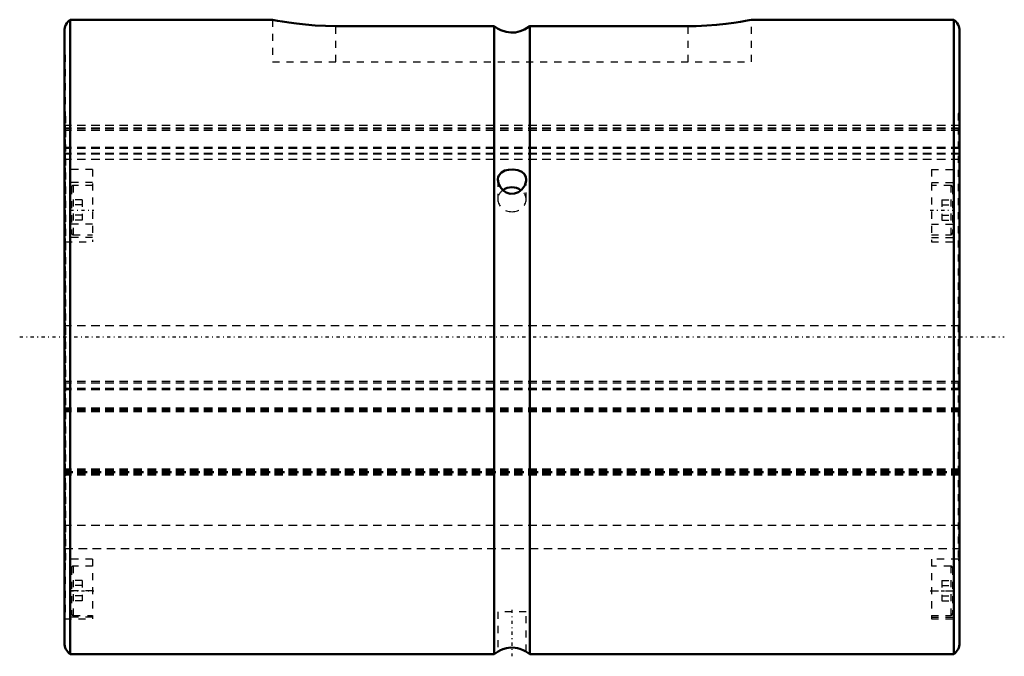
# Model space of a CAD drawing. Header units: millimetres. Extents: x -6 to 133, y -45 to 45.
import ezdxf

# ---------------------------------------------------------------- set-up
doc = ezdxf.new("R2010")
doc.units = ezdxf.units.MM
doc.linetypes.add('Center', pattern=[1.5, 0.45, -0.5, 0.05, -0.5])
doc.linetypes.add('Dashed', pattern=[2, 1, -1])
for name, color, linetype, lineweight in [('2d ConnectionPoints', 7, 'Continuous', 50), ('AM_0', 7, 'Continuous', 50), ('AM_7', 7, 'Center', 25), ('AM_9', 6, 'Dashed', 25)]:
    doc.layers.add(name, color=color, linetype=linetype, lineweight=lineweight)

# ---------------------------------------------------------------- blocks, each defined once
blk = doc.blocks.new('1_60X_cylinder_0_in_SLS601127_00__0')
at = {"layer": 'AM_0'}
for p, q in [((29.53, 45), (0.8, 45)), ((0.8, 45), (0.8, -45)), ((126.2, 45), (97.47, 45)), ((126.2, 45), (126.2, -45)), ((0, 43.4), (0, -43.4)), ((60.97, 44.09), (38.5, 44.09)), ((60.97, 44.09), (60.97, -45)), ((88.5, 44.09), (66.03, 44.09)), ((66.03, 44.09), (66.03, -45)), ((127, 43.4), (127, -43.4)), ((0.8, -45), (60.97, -45)), ((66.03, -45), (126.2, -45))]:
    blk.add_line(p, q, dxfattribs=at)
for points in [[(38.5, 44.09), (37.03, 44.12), (35.55, 44.19), (34.21, 44.3), (32.94, 44.44), (31.85, 44.59), (30.92, 44.74), (30.22, 44.86), (29.74, 44.95), (29.52, 45), (29.5, 45)], [(97.5, 45), (97.45, 44.99), (97.17, 44.94), (96.65, 44.84), (95.92, 44.71), (94.97, 44.56), (93.84, 44.41), (92.53, 44.27), (91.13, 44.17), (89.62, 44.1), (88.5, 44.09)], [(66.03, 44.09), (65.29, 43.6), (64.66, 43.35), (64, 43.2), (63.34, 43.17), (62.68, 43.26), (61.93, 43.5), (61.43, 43.76), (60.97, 44.09)], [(65.5, 22.32), (65.45, 22.67), (65.26, 23.07), (64.88, 23.41), (64.31, 23.66), (63.98, 23.72), (63.63, 23.76), (63.02, 23.72), (62.48, 23.59), (62, 23.33), (61.64, 22.91), (61.54, 22.65), (61.5, 22.36), (61.5, 22.32)], [(61.5, 22.32), (61.57, 21.83), (61.8, 21.31), (62.22, 20.81), (62.67, 20.5)], [(62.67, 20.5), (63.25, 20.31), (63.86, 20.33), (64.41, 20.54), (64.91, 20.93), (65.3, 21.5), (65.42, 21.82), (65.49, 22.15), (65.5, 22.32)], [(65.5, -44.63), (65.49, -44.63), (65.37, -44.55), (65.08, -44.41), (64.59, -44.22), (64.29, -44.14), (63.94, -44.08), (63.29, -44.06), (62.72, -44.14), (62.21, -44.29), (61.78, -44.47), (61.63, -44.56), (61.53, -44.61), (61.5, -44.63)]]:
    blk.add_lwpolyline(points, dxfattribs=at)
for centre, radius, start, end in [((2, 43.4), 2, 126.8699, 180), ((125, 43.4), 2, 360, 53.1301), ((2, -43.4), 2, 180, 233.1301), ((63.5, -48.1), 4, 119.559, 129.2348), ((63.5, -48.1), 4, 50.7652, 60.3328), ((125, -43.4), 2, 306.8699, 0)]:
    blk.add_arc(centre, radius, start, end, dxfattribs=at)
blk.add_ellipse((63.5, 19.5), major_axis=(2, 0), ratio=0.866025, start_param=0.880212, end_param=2.273506, dxfattribs=at)
at = {"layer": 'AM_7'}
for p, q in [((0.85, 18), (4.15, 18)), ((122.85, 18), (126.15, 18)), ((-6.35, 0), (133.35, 0)), ((0.85, -36), (4.15, -36)), ((122.85, -36), (126.15, -36)), ((63.5, -38.7), (63.5, -45.3))]:
    blk.add_line(p, q, dxfattribs=at)
at = {"layer": 'AM_9'}
for p, q in [((29.5, 45), (29.5, 39)), ((97.5, 39), (97.5, 45)), ((38.5, 39), (38.5, 44.09)), ((88.5, 39), (88.5, 44.09)), ((0.1, 40), (0, 40)), ((0.1, 40), (0.1, 16.92)), ((127, 40), (126.9, 40)), ((126.9, 40), (126.9, 16.92)), ((29.5, 39), (97.5, 39)), ((0.2, 31.7), (0.1, 31.7)), ((0.2, 31.13), (0.1, 31.13)), ((0.2, -31.68), (0.2, 31.7)), ((126.9, 31.7), (126.8, 31.7)), ((126.8, 31.7), (126.8, -31.68)), ((126.8, 31.13), (126.9, 31.13)), ((126.8, 30), (0.2, 30)), ((126.8, 29.61), (0.2, 29.61)), ((126.8, 29.58), (0.2, 29.58)), ((126.8, 29.33), (0.2, 29.33)), ((126.8, 29.3), (0.2, 29.3)), ((0.2, 27.55), (0.1, 27.55)), ((0.2, 26.82), (0.1, 26.82)), ((126.8, 26.87), (0.2, 26.87)), ((126.8, 26.83), (0.2, 26.83)), ((126.8, 26.78), (0.2, 26.78)), ((126.8, 26.72), (0.2, 26.72)), ((126.8, 27.55), (126.9, 27.55)), ((126.8, 26.82), (126.9, 26.82)), ((126.8, 26.04), (0.2, 26.04)), ((126.8, 25.92), (0.2, 25.92)), ((126.8, 25.16), (0.2, 25.16)), ((4, 23.77), (0.1, 23.77)), ((4, 23.77), (4, 13.5)), ((123, 23.77), (123, 13.5)), ((123, 23.77), (126.9, 23.77)), ((4, 21.9), (0.1, 21.9)), ((1, 21.25), (1, 14.75)), ((4, 21.5), (1.25, 21.5)), ((1.25, 21.5), (1.25, 14.5)), ((61.5, 22.31), (61.5, 19.5)), ((65.5, 19.5), (65.5, 22.31)), ((123, 21.9), (126.9, 21.9)), ((125.75, 21.5), (123, 21.5)), ((125.75, 21.5), (125.75, 14.5)), ((126, 21.25), (126, 14.75)), ((2.5, 19.44), (1, 19.44)), ((2.5, 18.72), (1, 18.72)), ((2.5, 19.44), (2.5, 16.56)), ((124.5, 19.44), (126, 19.44)), ((124.5, 19.44), (124.5, 16.56)), ((124.5, 18.72), (126, 18.72)), ((0.1, 16.92), (0.2, 16.92)), ((2.5, 17.28), (1, 17.28)), ((124.5, 17.28), (126, 17.28)), ((126.8, 16.92), (126.9, 16.92)), ((0.1, 15.98), (0.1, -39.75)), ((4, 15.98), (0.1, 15.98)), ((2.5, 16.56), (1, 16.56)), ((123, 15.98), (126.9, 15.98)), ((124.5, 16.56), (126, 16.56)), ((126.9, 15.98), (126.9, -39.75)), ((0.2, 14.76), (0.1, 14.76)), ((4, 14.1), (0.1, 14.1)), ((1.25, 14.5), (4, 14.5)), ((123, 14.5), (125.75, 14.5)), ((123, 14.1), (126.9, 14.1)), ((126.8, 14.76), (126.9, 14.76)), ((0.1, 13.5), (4, 13.5)), ((123, 13.5), (126.9, 13.5)), ((126.8, 1.57), (0.2, 1.57)), ((0.2, 1.23), (0.1, 1.23)), ((126.8, 1.23), (126.9, 1.23)), ((0.2, -6.44), (0.1, -6.44)), ((126.8, -6.31), (0.2, -6.31)), ((126.8, -6.56), (0.2, -6.56)), ((126.8, -6.44), (126.9, -6.44)), ((126.8, -7.31), (0.2, -7.31)), ((126.8, -7.37), (0.2, -7.37)), ((126.8, -7.48), (0.2, -7.48)), ((126.8, -7.52), (0.2, -7.52)), ((0.2, -10.39), (0.1, -10.39)), ((126.8, -10.09), (0.2, -10.09)), ((126.8, -10.28), (0.2, -10.28)), ((126.8, -10.44), (0.2, -10.44)), ((126.8, -10.64), (0.2, -10.64)), ((126.8, -10.39), (126.9, -10.39)), ((126.8, -18.75), (0.2, -18.75)), ((126.8, -18.89), (0.2, -18.89)), ((126.8, -18.98), (0.2, -18.98)), ((126.8, -19.05), (0.2, -19.05)), ((0.2, -19.09), (126.8, -19.09)), ((126.8, -19.13), (0.2, -19.13)), ((126.8, -19.21), (0.2, -19.21)), ((0.2, -19.24), (126.8, -19.24)), ((126.8, -19.35), (0.2, -19.35)), ((126.8, -19.36), (0.2, -19.36)), ((126.8, -19.4), (0.2, -19.4)), ((126.8, -19.41), (0.2, -19.41)), ((126.8, -19.48), (0.2, -19.48)), ((0.2, -20.74), (0.1, -20.74)), ((126.8, -19.61), (0.2, -19.61)), ((126.8, -20.74), (126.9, -20.74)), ((0.2, -21.12), (0.1, -21.12)), ((126.8, -21.12), (126.9, -21.12)), ((126.8, -26.73), (0.2, -26.73)), ((0.2, -28.05), (0.1, -28.05)), ((126.8, -28.05), (126.9, -28.05)), ((0.2, -30), (126.8, -30)), ((0.2, -31.68), (0.1, -31.68)), ((4, -31.5), (0.2, -31.5)), ((4, -31.5), (4, -40)), ((126.8, -31.5), (123, -31.5)), ((123, -31.5), (123, -40)), ((126.8, -31.68), (126.9, -31.68)), ((1, -32.75), (1, -39.25)), ((4, -32.5), (1.25, -32.5)), ((1.25, -32.5), (1.25, -39.5)), ((125.75, -32.5), (123, -32.5)), ((125.75, -32.5), (125.75, -39.5)), ((126, -32.75), (126, -39.25)), ((2.5, -34.56), (1, -34.56)), ((2.5, -34.56), (2.5, -37.44)), ((124.5, -34.56), (126, -34.56)), ((124.5, -34.56), (124.5, -37.44)), ((4, -36), (0.1, -36)), ((2.5, -35.28), (1, -35.28)), ((123, -36), (126.9, -36)), ((124.5, -35.28), (126, -35.28)), ((2.5, -36.72), (1, -36.72)), ((2.5, -37.44), (1, -37.44)), ((124.5, -36.72), (126, -36.72)), ((124.5, -37.44), (126, -37.44)), ((61.5, -39), (61.5, -44.62)), ((65.5, -39), (61.5, -39)), ((65.5, -44.62), (65.5, -39)), ((0, -40), (4, -40)), ((4, -39.75), (0.1, -39.75)), ((1.25, -39.5), (4, -39.5)), ((123, -39.5), (125.75, -39.5)), ((123, -39.75), (126.9, -39.75)), ((123, -40), (127, -40))]:
    blk.add_line(p, q, dxfattribs=at)
for centre, start, end in [((1.25, 21.25), 90, 180), ((125.75, 21.25), 360, 90), ((1.25, 14.75), 180, 270), ((125.75, 14.75), 270, 0), ((1.25, -32.75), 90, 180), ((125.75, -32.75), 360, 90), ((1.25, -39.25), 180, 270), ((125.75, -39.25), 270, 0)]:
    blk.add_arc(centre, 0.25, start, end, dxfattribs=at)
for start_param, end_param in [(2.273506, 3.141593), (6.283185, 7.163397), (3.141593, 4.712389), (4.712389, 6.283185)]:
    blk.add_ellipse((63.5, 19.5), major_axis=(2, 0), ratio=0.866025, start_param=start_param, end_param=end_param, dxfattribs=at)
blk = doc.blocks.new('2_60_X127__0_in_SLS601127_00__0')
at = {"layer": 'AM_9'}
for p, q in [((127, 30), (0, 30)), ((127, 29.61), (0, 29.61)), ((127, 29.58), (0, 29.58)), ((127, 29.33), (0, 29.33)), ((127, 29.3), (0, 29.3)), ((127, 26.87), (0, 26.87)), ((127, 26.83), (0, 26.83)), ((127, 26.78), (0, 26.78)), ((127, 26.72), (0, 26.72)), ((127, 26.04), (0, 26.04)), ((127, 25.92), (0, 25.92)), ((127, 25.16), (0, 25.16)), ((127, 1.57), (0, 1.57)), ((127, -6.31), (0, -6.31)), ((127, -6.56), (0, -6.56)), ((127, -7.31), (0, -7.31)), ((127, -7.37), (0, -7.37)), ((127, -7.48), (0, -7.48)), ((127, -7.52), (0, -7.52)), ((127, -10.09), (0, -10.09)), ((127, -10.28), (0, -10.28)), ((127, -10.44), (0, -10.44)), ((127, -10.64), (0, -10.64)), ((127, -18.75), (0, -18.75)), ((127, -18.89), (0, -18.89)), ((127, -18.98), (0, -18.98)), ((127, -19.05), (0, -19.05)), ((0, -19.09), (127, -19.09)), ((127, -19.13), (0, -19.13)), ((127, -19.21), (0, -19.21)), ((0, -19.24), (127, -19.24)), ((127, -19.35), (0, -19.35)), ((127, -19.36), (0, -19.36)), ((127, -19.4), (0, -19.4)), ((127, -19.41), (0, -19.41)), ((127, -19.48), (0, -19.48)), ((127, -19.61), (0, -19.61)), ((127, -26.73), (0, -26.73)), ((0, -30), (127, -30))]:
    blk.add_line(p, q, dxfattribs=at)

msp = doc.modelspace()

# ---------------------------------------------------------------- linework, layer by layer
at = {"layer": '2d ConnectionPoints'}
msp.add_point((0, 0), dxfattribs=at)

# ---------------------------------------------------------------- block references
for name in ['1_60X_cylinder_0_in_SLS601127_00__0', '2_60_X127__0_in_SLS601127_00__0']:
    msp.add_blockref(name, (0, 0))

doc.saveas('drawing.dxf')
